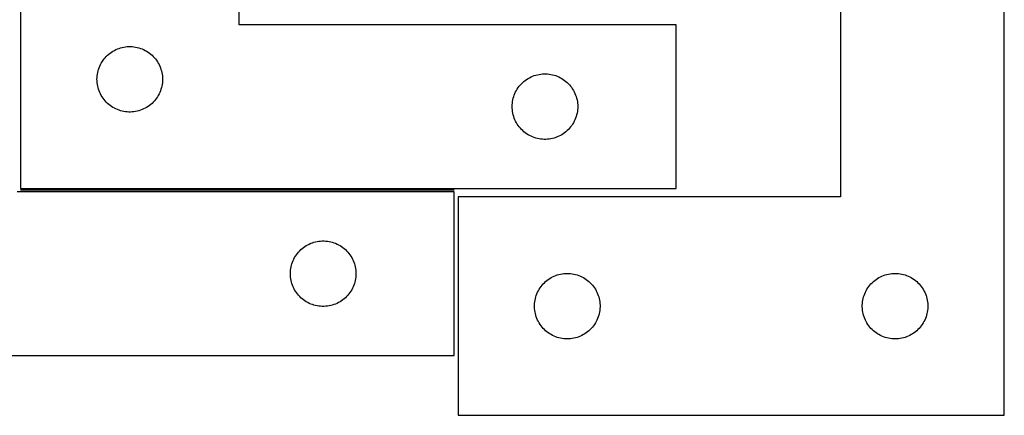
# Model space of a CAD drawing. Header units: millimetres. Extents: x 7 to 1491, y 7 to 470.
# Tile 4 of 6: x 689 to 1140, y 7 to 188. Entities that reach past the tile are written whole.
import ezdxf

# ---------------------------------------------------------------- set-up
doc = ezdxf.new("R2010")
doc.units = ezdxf.units.MM
doc.layers.add('COMMON', color=5, linetype='CONTINUOUS', true_color=0x0000ff)
doc.layers.add('CUT', color=7, linetype='CONTINUOUS', true_color=0x000000)

msp = doc.modelspace()

# ---------------------------------------------------------------- linework, layer by layer
at = {"layer": 'COMMON'}
msp.add_line((887.930634, 109.807647), (689.430635, 109.807647), dxfattribs=at)
at = {"layer": 'CUT'}
for p, q in [((689.430635, 360.557647), (689.430635, 110.557647)), ((789.430635, 185.557647), (789.430635, 360.557647)), ((1064.64389, 306.694855), (1064.64389, 106.694855)), ((1139.64389, 6.694855), (1139.64389, 306.694855)), ((989.430635, 185.557647), (789.430635, 185.557647)), ((989.430635, 110.557647), (989.430635, 185.557647)), ((728.688352, 171.026809), (729.241535, 171.565927)), ((729.241535, 171.565927), (729.821738, 172.075854)), ((729.821738, 172.075854), (730.427421, 172.555236)), ((730.427421, 172.555236), (731.056979, 173.002802)), ((731.056979, 173.002802), (731.708743, 173.417366)), ((731.708743, 173.417366), (732.380984, 173.797829)), ((732.380984, 173.797829), (733.071919, 174.143181)), ((733.071919, 174.143181), (733.779717, 174.452506)), ((733.779717, 174.452506), (734.5025, 174.724985)), ((734.5025, 174.724985), (735.238351, 174.959895)), ((735.238351, 174.959895), (735.985319, 175.156612)), ((735.985319, 175.156612), (736.741424, 175.314616)), ((736.741424, 175.314616), (737.50466, 175.433487)), ((737.50466, 175.433487), (738.273003, 175.51291)), ((738.273003, 175.51291), (739.044417, 175.552674)), ((739.044417, 175.552674), (739.816854, 175.552674)), ((739.816854, 175.552674), (740.588267, 175.51291)), ((740.588267, 175.51291), (741.356611, 175.433487)), ((741.356611, 175.433487), (742.119847, 175.314616)), ((742.119847, 175.314616), (742.875951, 175.156612)), ((742.875951, 175.156612), (743.62292, 174.959895)), ((743.62292, 174.959895), (744.358771, 174.724985)), ((744.358771, 174.724985), (745.081554, 174.452506)), ((745.081554, 174.452506), (745.789351, 174.143181)), ((745.789351, 174.143181), (746.480286, 173.797829)), ((746.480286, 173.797829), (747.152527, 173.417366)), ((747.152527, 173.417366), (747.804291, 173.002802)), ((747.804291, 173.002802), (748.433849, 172.555236)), ((748.433849, 172.555236), (749.039533, 172.075854)), ((749.039533, 172.075854), (749.619735, 171.565927)), ((749.619735, 171.565927), (750.172918, 171.026809)), ((725.685882, 166.564455), (726.013329, 167.264054)), ((726.013329, 167.264054), (726.376357, 167.945868)), ((726.376357, 167.945868), (726.774002, 168.60809)), ((726.774002, 168.60809), (727.20521, 169.248963)), ((727.20521, 169.248963), (727.668838, 169.866789)), ((727.668838, 169.866789), (728.163656, 170.459929)), ((728.163656, 170.459929), (728.688352, 171.026809)), ((750.172918, 171.026809), (750.697614, 170.459929)), ((750.697614, 170.459929), (751.192432, 169.866789)), ((751.192432, 169.866789), (751.65606, 169.248963)), ((751.65606, 169.248963), (752.087269, 168.60809)), ((752.087269, 168.60809), (752.484914, 167.945868)), ((752.484914, 167.945868), (752.847941, 167.264054)), ((752.847941, 167.264054), (753.175389, 166.564455)), ((724.510137, 162.099962), (724.609317, 162.866005)), ((724.609317, 162.866005), (724.7478, 163.625928)), ((724.7478, 163.625928), (724.925219, 164.377714)), ((724.925219, 164.377714), (725.141105, 165.119369)), ((725.141105, 165.119369), (725.394883, 165.848928)), ((725.394883, 165.848928), (725.685882, 166.564455)), ((753.175389, 166.564455), (753.466388, 165.848928)), ((753.466388, 165.848928), (753.720166, 165.119369)), ((753.720166, 165.119369), (753.936051, 164.377714)), ((753.936051, 164.377714), (754.113471, 163.625928)), ((754.113471, 163.625928), (754.251954, 162.866005)), ((754.251954, 162.866005), (754.351133, 162.099962)), ((923.779717, 161.952506), (924.5025, 162.224985)), ((924.5025, 162.224985), (925.238351, 162.459895)), ((925.238351, 162.459895), (925.985319, 162.656612)), ((925.985319, 162.656612), (926.741424, 162.814616)), ((926.741424, 162.814616), (927.50466, 162.933487)), ((927.50466, 162.933487), (928.273003, 163.01291)), ((928.273003, 163.01291), (929.044417, 163.052674)), ((929.044417, 163.052674), (929.816854, 163.052674)), ((929.816854, 163.052674), (930.588267, 163.01291)), ((930.588267, 163.01291), (931.356611, 162.933487)), ((931.356611, 162.933487), (932.119847, 162.814616)), ((932.119847, 162.814616), (932.875951, 162.656612)), ((932.875951, 162.656612), (933.62292, 162.459895)), ((933.62292, 162.459895), (934.358771, 162.224985)), ((934.358771, 162.224985), (935.081554, 161.952506)), ((724.430635, 160.557647), (724.450524, 161.329828)), ((724.450524, 159.785466), (724.430635, 160.557647)), ((724.450524, 161.329828), (724.510137, 162.099962)), ((724.510137, 159.015332), (724.450524, 159.785466)), ((724.609317, 158.249288), (724.510137, 159.015332)), ((724.7478, 157.489366), (724.609317, 158.249288)), ((754.251954, 158.249288), (754.113471, 157.489366)), ((754.351133, 159.015332), (754.251954, 158.249288)), ((754.351133, 162.099962), (754.410747, 161.329828)), ((754.410747, 159.785466), (754.351133, 159.015332)), ((754.410747, 161.329828), (754.430635, 160.557647)), ((754.430635, 160.557647), (754.410747, 159.785466)), ((917.668838, 157.366789), (918.163656, 157.959929)), ((918.163656, 157.959929), (918.688352, 158.526809)), ((918.688352, 158.526809), (919.241535, 159.065927)), ((919.241535, 159.065927), (919.821738, 159.575854)), ((919.821738, 159.575854), (920.427421, 160.055236)), ((920.427421, 160.055236), (921.056979, 160.502802)), ((921.056979, 160.502802), (921.708743, 160.917366)), ((921.708743, 160.917366), (922.380984, 161.297829)), ((922.380984, 161.297829), (923.071919, 161.643181)), ((923.071919, 161.643181), (923.779717, 161.952506)), ((935.081554, 161.952506), (935.789351, 161.643181)), ((935.789351, 161.643181), (936.480286, 161.297829)), ((936.480286, 161.297829), (937.152527, 160.917366)), ((937.152527, 160.917366), (937.804291, 160.502802)), ((937.804291, 160.502802), (938.433849, 160.055236)), ((938.433849, 160.055236), (939.039533, 159.575854)), ((939.039533, 159.575854), (939.619735, 159.065927)), ((939.619735, 159.065927), (940.172918, 158.526809)), ((940.172918, 158.526809), (940.697614, 157.959929)), ((940.697614, 157.959929), (941.192432, 157.366789)), ((724.925219, 156.73758), (724.7478, 157.489366)), ((725.141105, 155.995924), (724.925219, 156.73758)), ((725.394883, 155.266366), (725.141105, 155.995924)), ((725.685882, 154.550838), (725.394883, 155.266366)), ((726.013329, 153.85124), (725.685882, 154.550838)), ((726.376357, 153.169426), (726.013329, 153.85124)), ((752.847941, 153.85124), (752.484914, 153.169426)), ((753.175389, 154.550838), (752.847941, 153.85124)), ((753.466388, 155.266366), (753.175389, 154.550838)), ((753.720166, 155.995924), (753.466388, 155.266366)), ((753.936051, 156.73758), (753.720166, 155.995924)), ((754.113471, 157.489366), (753.936051, 156.73758)), ((915.141105, 152.619369), (915.394883, 153.348928)), ((915.394883, 153.348928), (915.685882, 154.064455)), ((915.685882, 154.064455), (916.013329, 154.764054)), ((916.013329, 154.764054), (916.376357, 155.445868)), ((916.376357, 155.445868), (916.774002, 156.10809)), ((916.774002, 156.10809), (917.20521, 156.748963)), ((917.20521, 156.748963), (917.668838, 157.366789)), ((941.192432, 157.366789), (941.65606, 156.748963)), ((941.65606, 156.748963), (942.087269, 156.10809)), ((942.087269, 156.10809), (942.484914, 155.445868)), ((942.484914, 155.445868), (942.847941, 154.764054)), ((942.847941, 154.764054), (943.175389, 154.064455)), ((943.175389, 154.064455), (943.466388, 153.348928)), ((943.466388, 153.348928), (943.720166, 152.619369)), ((726.774002, 152.507204), (726.376357, 153.169426)), ((727.20521, 151.86633), (726.774002, 152.507204)), ((727.668838, 151.248505), (727.20521, 151.86633)), ((728.163656, 150.655365), (727.668838, 151.248505)), ((728.688352, 150.088485), (728.163656, 150.655365)), ((729.241535, 149.549366), (728.688352, 150.088485)), ((729.821738, 149.03944), (729.241535, 149.549366)), ((730.427421, 148.560058), (729.821738, 149.03944)), ((749.039533, 149.03944), (748.433849, 148.560058)), ((749.619735, 149.549366), (749.039533, 149.03944)), ((750.172918, 150.088485), (749.619735, 149.549366)), ((750.697614, 150.655365), (750.172918, 150.088485)), ((751.192432, 151.248505), (750.697614, 150.655365)), ((751.65606, 151.86633), (751.192432, 151.248505)), ((752.087269, 152.507204), (751.65606, 151.86633)), ((752.484914, 153.169426), (752.087269, 152.507204)), ((914.430635, 148.057647), (914.450524, 148.829828)), ((914.450524, 148.829828), (914.510137, 149.599962)), ((914.510137, 149.599962), (914.609317, 150.366005)), ((914.609317, 150.366005), (914.7478, 151.125928)), ((914.7478, 151.125928), (914.925219, 151.877714)), ((914.925219, 151.877714), (915.141105, 152.619369)), ((943.720166, 152.619369), (943.936051, 151.877714)), ((943.936051, 151.877714), (944.113471, 151.125928)), ((944.113471, 151.125928), (944.251954, 150.366005)), ((944.251954, 150.366005), (944.351133, 149.599962)), ((944.351133, 149.599962), (944.410747, 148.829828)), ((944.410747, 148.829828), (944.430635, 148.057647)), ((731.056979, 148.112492), (730.427421, 148.560058)), ((731.708743, 147.697927), (731.056979, 148.112492)), ((732.380984, 147.317465), (731.708743, 147.697927)), ((733.071919, 146.972113), (732.380984, 147.317465)), ((733.779717, 146.662787), (733.071919, 146.972113)), ((734.5025, 146.390308), (733.779717, 146.662787)), ((735.238351, 146.155399), (734.5025, 146.390308)), ((735.985319, 145.958681), (735.238351, 146.155399)), ((736.741424, 145.800678), (735.985319, 145.958681)), ((737.50466, 145.681807), (736.741424, 145.800678)), ((738.273003, 145.602384), (737.50466, 145.681807)), ((739.044417, 145.56262), (738.273003, 145.602384)), ((739.816854, 145.56262), (739.044417, 145.56262)), ((740.588267, 145.602384), (739.816854, 145.56262)), ((741.356611, 145.681807), (740.588267, 145.602384)), ((742.119847, 145.800678), (741.356611, 145.681807)), ((742.875951, 145.958681), (742.119847, 145.800678)), ((743.62292, 146.155399), (742.875951, 145.958681)), ((744.358771, 146.390308), (743.62292, 146.155399)), ((745.081554, 146.662787), (744.358771, 146.390308)), ((745.789351, 146.972113), (745.081554, 146.662787)), ((746.480286, 147.317465), (745.789351, 146.972113)), ((747.152527, 147.697927), (746.480286, 147.317465)), ((747.804291, 148.112492), (747.152527, 147.697927)), ((748.433849, 148.560058), (747.804291, 148.112492)), ((914.450524, 147.285466), (914.430635, 148.057647)), ((914.510137, 146.515332), (914.450524, 147.285466)), ((914.609317, 145.749288), (914.510137, 146.515332)), ((914.7478, 144.989366), (914.609317, 145.749288)), ((914.925219, 144.23758), (914.7478, 144.989366)), ((915.141105, 143.495924), (914.925219, 144.23758)), ((943.936051, 144.23758), (943.720166, 143.495924)), ((944.113471, 144.989366), (943.936051, 144.23758)), ((944.251954, 145.749288), (944.113471, 144.989366)), ((944.351133, 146.515332), (944.251954, 145.749288)), ((944.410747, 147.285466), (944.351133, 146.515332)), ((944.430635, 148.057647), (944.410747, 147.285466)), ((915.394883, 142.766366), (915.141105, 143.495924)), ((915.685882, 142.050838), (915.394883, 142.766366)), ((916.013329, 141.35124), (915.685882, 142.050838)), ((916.376357, 140.669426), (916.013329, 141.35124)), ((916.774002, 140.007204), (916.376357, 140.669426)), ((917.20521, 139.36633), (916.774002, 140.007204)), ((942.087269, 140.007204), (941.65606, 139.36633)), ((942.484914, 140.669426), (942.087269, 140.007204)), ((942.847941, 141.35124), (942.484914, 140.669426)), ((943.175389, 142.050838), (942.847941, 141.35124)), ((943.466388, 142.766366), (943.175389, 142.050838)), ((943.720166, 143.495924), (943.466388, 142.766366)), ((917.668838, 138.748505), (917.20521, 139.36633)), ((918.163656, 138.155365), (917.668838, 138.748505)), ((918.688352, 137.588485), (918.163656, 138.155365)), ((919.241535, 137.049366), (918.688352, 137.588485)), ((919.821738, 136.53944), (919.241535, 137.049366)), ((920.427421, 136.060058), (919.821738, 136.53944)), ((921.056979, 135.612492), (920.427421, 136.060058)), ((921.708743, 135.197927), (921.056979, 135.612492)), ((922.380984, 134.817465), (921.708743, 135.197927)), ((937.152527, 135.197927), (936.480286, 134.817465)), ((937.804291, 135.612492), (937.152527, 135.197927)), ((938.433849, 136.060058), (937.804291, 135.612492)), ((939.039533, 136.53944), (938.433849, 136.060058)), ((939.619735, 137.049366), (939.039533, 136.53944)), ((940.172918, 137.588485), (939.619735, 137.049366)), ((940.697614, 138.155365), (940.172918, 137.588485)), ((941.192432, 138.748505), (940.697614, 138.155365)), ((941.65606, 139.36633), (941.192432, 138.748505)), ((923.071919, 134.472113), (922.380984, 134.817465)), ((923.779717, 134.162787), (923.071919, 134.472113)), ((924.5025, 133.890308), (923.779717, 134.162787)), ((925.238351, 133.655399), (924.5025, 133.890308)), ((925.985319, 133.458681), (925.238351, 133.655399)), ((926.741424, 133.300678), (925.985319, 133.458681)), ((927.50466, 133.181807), (926.741424, 133.300678)), ((928.273003, 133.102384), (927.50466, 133.181807)), ((929.044417, 133.06262), (928.273003, 133.102384)), ((929.816854, 133.06262), (929.044417, 133.06262)), ((930.588267, 133.102384), (929.816854, 133.06262)), ((931.356611, 133.181807), (930.588267, 133.102384)), ((932.119847, 133.300678), (931.356611, 133.181807)), ((932.875951, 133.458681), (932.119847, 133.300678)), ((933.62292, 133.655399), (932.875951, 133.458681)), ((934.358771, 133.890308), (933.62292, 133.655399)), ((935.081554, 134.162787), (934.358771, 133.890308)), ((935.789351, 134.472113), (935.081554, 134.162787)), ((936.480286, 134.817465), (935.789351, 134.472113)), ((887.930634, 109.057646), (687.930634, 109.057646)), ((689.430635, 110.557647), (989.430635, 110.557647)), ((887.930634, 34.057646), (887.930634, 109.057646)), ((1064.64389, 106.694855), (889.64389, 106.694855)), ((889.64389, 106.694855), (889.64389, 6.694855)), ((822.279716, 85.452505), (823.002499, 85.724984)), ((823.002499, 85.724984), (823.73835, 85.959894)), ((823.73835, 85.959894), (824.485318, 86.156611)), ((824.485318, 86.156611), (825.241423, 86.314615)), ((825.241423, 86.314615), (826.004659, 86.433486)), ((826.004659, 86.433486), (826.773002, 86.512909)), ((826.773002, 86.512909), (827.544416, 86.552673)), ((827.544416, 86.552673), (828.316853, 86.552673)), ((828.316853, 86.552673), (829.088266, 86.512909)), ((829.088266, 86.512909), (829.85661, 86.433486)), ((829.85661, 86.433486), (830.619846, 86.314615)), ((830.619846, 86.314615), (831.37595, 86.156611)), ((831.37595, 86.156611), (832.122919, 85.959894)), ((832.122919, 85.959894), (832.85877, 85.724984)), ((832.85877, 85.724984), (833.581553, 85.452505)), ((816.168837, 80.866788), (816.663655, 81.459928)), ((816.663655, 81.459928), (817.188351, 82.026808)), ((817.188351, 82.026808), (817.741534, 82.565926)), ((817.741534, 82.565926), (818.321737, 83.075853)), ((818.321737, 83.075853), (818.92742, 83.555235)), ((818.92742, 83.555235), (819.556978, 84.002801)), ((819.556978, 84.002801), (820.208742, 84.417365)), ((820.208742, 84.417365), (820.880983, 84.797828)), ((820.880983, 84.797828), (821.571918, 85.14318)), ((821.571918, 85.14318), (822.279716, 85.452505)), ((833.581553, 85.452505), (834.28935, 85.14318)), ((834.28935, 85.14318), (834.980285, 84.797828)), ((834.980285, 84.797828), (835.652526, 84.417365)), ((835.652526, 84.417365), (836.30429, 84.002801)), ((836.30429, 84.002801), (836.933848, 83.555235)), ((836.933848, 83.555235), (837.539532, 83.075853)), ((837.539532, 83.075853), (838.119734, 82.565926)), ((838.119734, 82.565926), (838.672917, 82.026808)), ((838.672917, 82.026808), (839.197613, 81.459928)), ((839.197613, 81.459928), (839.692431, 80.866788)), ((813.641104, 76.119368), (813.894882, 76.848927)), ((813.894882, 76.848927), (814.185881, 77.564454)), ((814.185881, 77.564454), (814.513328, 78.264053)), ((814.513328, 78.264053), (814.876356, 78.945867)), ((814.876356, 78.945867), (815.274001, 79.608089)), ((815.274001, 79.608089), (815.705209, 80.248962)), ((815.705209, 80.248962), (816.168837, 80.866788)), ((839.692431, 80.866788), (840.156059, 80.248962)), ((840.156059, 80.248962), (840.587268, 79.608089)), ((840.587268, 79.608089), (840.984913, 78.945867)), ((840.984913, 78.945867), (841.34794, 78.264053)), ((841.34794, 78.264053), (841.675388, 77.564454)), ((841.675388, 77.564454), (841.966387, 76.848927)), ((841.966387, 76.848927), (842.220165, 76.119368)), ((812.930634, 71.557646), (812.950523, 72.329827)), ((812.950523, 72.329827), (813.010136, 73.099961)), ((813.010136, 73.099961), (813.109316, 73.866004)), ((813.109316, 73.866004), (813.247799, 74.625927)), ((813.247799, 74.625927), (813.425218, 75.377713)), ((813.425218, 75.377713), (813.641104, 76.119368)), ((842.220165, 76.119368), (842.43605, 75.377713)), ((842.43605, 75.377713), (842.61347, 74.625927)), ((842.61347, 74.625927), (842.751953, 73.866004)), ((842.751953, 73.866004), (842.851132, 73.099961)), ((842.851132, 73.099961), (842.910746, 72.329827)), ((842.910746, 72.329827), (842.930634, 71.557646)), ((812.950523, 70.785465), (812.930634, 71.557646)), ((813.010136, 70.015331), (812.950523, 70.785465)), ((813.109316, 69.249287), (813.010136, 70.015331)), ((813.247799, 68.489365), (813.109316, 69.249287)), ((813.425218, 67.737579), (813.247799, 68.489365)), ((813.641104, 66.995923), (813.425218, 67.737579)), ((842.43605, 67.737579), (842.220165, 66.995923)), ((842.61347, 68.489365), (842.43605, 67.737579)), ((842.751953, 69.249287), (842.61347, 68.489365)), ((842.851132, 70.015331), (842.751953, 69.249287)), ((842.910746, 70.785465), (842.851132, 70.015331)), ((842.930634, 71.557646), (842.910746, 70.785465)), ((929.174728, 67.437138), (929.741608, 67.961834)), ((929.741608, 67.961834), (930.334748, 68.456652)), ((930.334748, 68.456652), (930.952574, 68.92028)), ((930.952574, 68.92028), (931.593447, 69.351489)), ((931.593447, 69.351489), (932.255669, 69.749134)), ((932.255669, 69.749134), (932.937483, 70.112161)), ((932.937483, 70.112161), (933.637081, 70.439609)), ((933.637081, 70.439609), (934.352609, 70.730607)), ((934.352609, 70.730607), (935.082167, 70.984386)), ((935.082167, 70.984386), (935.823823, 71.200271)), ((935.823823, 71.200271), (936.575609, 71.37769)), ((936.575609, 71.37769), (937.335531, 71.516174)), ((937.335531, 71.516174), (938.101575, 71.615353)), ((938.101575, 71.615353), (938.871709, 71.674966)), ((938.871709, 71.674966), (939.64389, 71.694855)), ((939.64389, 71.694855), (940.416071, 71.674966)), ((940.416071, 71.674966), (941.186205, 71.615353)), ((941.186205, 71.615353), (941.952249, 71.516174)), ((941.952249, 71.516174), (942.712171, 71.37769)), ((942.712171, 71.37769), (943.463957, 71.200271)), ((943.463957, 71.200271), (944.205612, 70.984386)), ((944.205612, 70.984386), (944.935171, 70.730607)), ((944.935171, 70.730607), (945.650699, 70.439609)), ((945.650699, 70.439609), (946.350297, 70.112161)), ((946.350297, 70.112161), (947.032111, 69.749134)), ((947.032111, 69.749134), (947.694333, 69.351489)), ((947.694333, 69.351489), (948.335206, 68.92028)), ((948.335206, 68.92028), (948.953032, 68.456652)), ((948.953032, 68.456652), (949.546172, 67.961834)), ((949.546172, 67.961834), (950.113052, 67.437138)), ((1079.174728, 67.437138), (1079.741608, 67.961834)), ((1079.741608, 67.961834), (1080.334748, 68.456652)), ((1080.334748, 68.456652), (1080.952574, 68.92028)), ((1080.952574, 68.92028), (1081.593447, 69.351489)), ((1081.593447, 69.351489), (1082.255669, 69.749134)), ((1082.255669, 69.749134), (1082.937483, 70.112161)), ((1082.937483, 70.112161), (1083.637081, 70.439609)), ((1083.637081, 70.439609), (1084.352609, 70.730607)), ((1084.352609, 70.730607), (1085.082167, 70.984386)), ((1085.082167, 70.984386), (1085.823823, 71.200271)), ((1085.823823, 71.200271), (1086.575609, 71.37769)), ((1086.575609, 71.37769), (1087.335531, 71.516174)), ((1087.335531, 71.516174), (1088.101575, 71.615353)), ((1088.101575, 71.615353), (1088.871709, 71.674966)), ((1088.871709, 71.674966), (1089.64389, 71.694855)), ((1089.64389, 71.694855), (1090.416071, 71.674966)), ((1090.416071, 71.674966), (1091.186205, 71.615353)), ((1091.186205, 71.615353), (1091.952249, 71.516174)), ((1091.952249, 71.516174), (1092.712171, 71.37769)), ((1092.712171, 71.37769), (1093.463957, 71.200271)), ((1093.463957, 71.200271), (1094.205612, 70.984386)), ((1094.205612, 70.984386), (1094.935171, 70.730607)), ((1094.935171, 70.730607), (1095.650699, 70.439609)), ((1095.650699, 70.439609), (1096.350297, 70.112161)), ((1096.350297, 70.112161), (1097.032111, 69.749134)), ((1097.032111, 69.749134), (1097.694333, 69.351489)), ((1097.694333, 69.351489), (1098.335206, 68.92028)), ((1098.335206, 68.92028), (1098.953032, 68.456652)), ((1098.953032, 68.456652), (1099.546172, 67.961834)), ((1099.546172, 67.961834), (1100.113052, 67.437138)), ((813.894882, 66.266365), (813.641104, 66.995923)), ((814.185881, 65.550837), (813.894882, 66.266365)), ((814.513328, 64.851239), (814.185881, 65.550837)), ((814.876356, 64.169425), (814.513328, 64.851239)), ((815.274001, 63.507203), (814.876356, 64.169425)), ((815.705209, 62.866329), (815.274001, 63.507203)), ((840.587268, 63.507203), (840.156059, 62.866329)), ((840.984913, 64.169425), (840.587268, 63.507203)), ((841.34794, 64.851239), (840.984913, 64.169425)), ((841.675388, 65.550837), (841.34794, 64.851239)), ((841.966387, 66.266365), (841.675388, 65.550837)), ((842.220165, 66.995923), (841.966387, 66.266365)), ((926.058356, 63.053571), (926.403708, 63.744506)), ((926.403708, 63.744506), (926.784171, 64.416747)), ((926.784171, 64.416747), (927.198735, 65.068511)), ((927.198735, 65.068511), (927.646301, 65.698069)), ((927.646301, 65.698069), (928.125683, 66.303753)), ((928.125683, 66.303753), (928.635609, 66.883955)), ((928.635609, 66.883955), (929.174728, 67.437138)), ((950.113052, 67.437138), (950.65217, 66.883955)), ((950.65217, 66.883955), (951.162097, 66.303753)), ((951.162097, 66.303753), (951.641479, 65.698069)), ((951.641479, 65.698069), (952.089045, 65.068511)), ((952.089045, 65.068511), (952.503609, 64.416747)), ((952.503609, 64.416747), (952.884072, 63.744506)), ((952.884072, 63.744506), (953.229424, 63.053571)), ((1076.058356, 63.053571), (1076.403708, 63.744506)), ((1076.403708, 63.744506), (1076.784171, 64.416747)), ((1076.784171, 64.416747), (1077.198735, 65.068511)), ((1077.198735, 65.068511), (1077.646301, 65.698069)), ((1077.646301, 65.698069), (1078.125683, 66.303753)), ((1078.125683, 66.303753), (1078.635609, 66.883955)), ((1078.635609, 66.883955), (1079.174728, 67.437138)), ((1100.113052, 67.437138), (1100.65217, 66.883955)), ((1100.65217, 66.883955), (1101.162097, 66.303753)), ((1101.162097, 66.303753), (1101.641479, 65.698069)), ((1101.641479, 65.698069), (1102.089045, 65.068511)), ((1102.089045, 65.068511), (1102.503609, 64.416747)), ((1102.503609, 64.416747), (1102.884072, 63.744506)), ((1102.884072, 63.744506), (1103.229424, 63.053571)), ((816.168837, 62.248504), (815.705209, 62.866329)), ((816.663655, 61.655364), (816.168837, 62.248504)), ((817.188351, 61.088484), (816.663655, 61.655364)), ((817.741534, 60.549365), (817.188351, 61.088484)), ((818.321737, 60.039439), (817.741534, 60.549365)), ((818.92742, 59.560057), (818.321737, 60.039439)), ((819.556978, 59.112491), (818.92742, 59.560057)), ((820.208742, 58.697926), (819.556978, 59.112491)), ((820.880983, 58.317464), (820.208742, 58.697926)), ((835.652526, 58.697926), (834.980285, 58.317464)), ((836.30429, 59.112491), (835.652526, 58.697926)), ((836.933848, 59.560057), (836.30429, 59.112491)), ((837.539532, 60.039439), (836.933848, 59.560057)), ((838.119734, 60.549365), (837.539532, 60.039439)), ((838.672917, 61.088484), (838.119734, 60.549365)), ((839.197613, 61.655364), (838.672917, 61.088484)), ((839.692431, 62.248504), (839.197613, 61.655364)), ((840.156059, 62.866329), (839.692431, 62.248504)), ((924.688627, 57.852487), (924.76805, 58.62083)), ((924.76805, 58.62083), (924.886921, 59.384067)), ((924.886921, 59.384067), (925.044924, 60.140171)), ((925.044924, 60.140171), (925.241642, 60.88714)), ((925.241642, 60.88714), (925.476552, 61.622991)), ((925.476552, 61.622991), (925.74903, 62.345774)), ((925.74903, 62.345774), (926.058356, 63.053571)), ((953.229424, 63.053571), (953.538749, 62.345774)), ((953.538749, 62.345774), (953.811228, 61.622991)), ((953.811228, 61.622991), (954.046138, 60.88714)), ((954.046138, 60.88714), (954.242856, 60.140171)), ((954.242856, 60.140171), (954.400859, 59.384067)), ((954.400859, 59.384067), (954.51973, 58.62083)), ((954.51973, 58.62083), (954.599153, 57.852487)), ((1074.688627, 57.852487), (1074.76805, 58.62083)), ((1074.76805, 58.62083), (1074.886921, 59.384067)), ((1074.886921, 59.384067), (1075.044924, 60.140171)), ((1075.044924, 60.140171), (1075.241642, 60.88714)), ((1075.241642, 60.88714), (1075.476552, 61.622991)), ((1075.476552, 61.622991), (1075.74903, 62.345774)), ((1075.74903, 62.345774), (1076.058356, 63.053571)), ((1103.229424, 63.053571), (1103.538749, 62.345774)), ((1103.538749, 62.345774), (1103.811228, 61.622991)), ((1103.811228, 61.622991), (1104.046138, 60.88714)), ((1104.046138, 60.88714), (1104.242856, 60.140171)), ((1104.242856, 60.140171), (1104.400859, 59.384067)), ((1104.400859, 59.384067), (1104.51973, 58.62083)), ((1104.51973, 58.62083), (1104.599153, 57.852487)), ((821.571918, 57.972112), (820.880983, 58.317464)), ((822.279716, 57.662786), (821.571918, 57.972112)), ((823.002499, 57.390307), (822.279716, 57.662786)), ((823.73835, 57.155398), (823.002499, 57.390307)), ((824.485318, 56.95868), (823.73835, 57.155398)), ((825.241423, 56.800677), (824.485318, 56.95868)), ((826.004659, 56.681806), (825.241423, 56.800677)), ((826.773002, 56.602383), (826.004659, 56.681806)), ((827.544416, 56.562619), (826.773002, 56.602383)), ((828.316853, 56.562619), (827.544416, 56.562619)), ((829.088266, 56.602383), (828.316853, 56.562619)), ((829.85661, 56.681806), (829.088266, 56.602383)), ((830.619846, 56.800677), (829.85661, 56.681806)), ((831.37595, 56.95868), (830.619846, 56.800677)), ((832.122919, 57.155398), (831.37595, 56.95868)), ((832.85877, 57.390307), (832.122919, 57.155398)), ((833.581553, 57.662786), (832.85877, 57.390307)), ((834.28935, 57.972112), (833.581553, 57.662786)), ((834.980285, 58.317464), (834.28935, 57.972112)), ((924.648863, 57.081074), (924.688627, 57.852487)), ((924.648863, 56.308636), (924.648863, 57.081074)), ((924.688627, 55.537223), (924.648863, 56.308636)), ((924.76805, 54.76888), (924.688627, 55.537223)), ((924.886921, 54.005644), (924.76805, 54.76888)), ((954.51973, 54.76888), (954.400859, 54.005644)), ((954.599153, 55.537223), (954.51973, 54.76888)), ((954.599153, 57.852487), (954.638917, 57.081074)), ((954.638917, 56.308636), (954.599153, 55.537223)), ((954.638917, 57.081074), (954.638917, 56.308636)), ((1074.648863, 57.081074), (1074.688627, 57.852487)), ((1074.648863, 56.308636), (1074.648863, 57.081074)), ((1074.688627, 55.537223), (1074.648863, 56.308636)), ((1074.76805, 54.76888), (1074.688627, 55.537223)), ((1074.886921, 54.005644), (1074.76805, 54.76888)), ((1104.51973, 54.76888), (1104.400859, 54.005644)), ((1104.599153, 55.537223), (1104.51973, 54.76888)), ((1104.599153, 57.852487), (1104.638917, 57.081074)), ((1104.638917, 56.308636), (1104.599153, 55.537223)), ((1104.638917, 57.081074), (1104.638917, 56.308636)), ((925.044924, 53.249539), (924.886921, 54.005644)), ((925.241642, 52.502571), (925.044924, 53.249539)), ((925.476552, 51.766719), (925.241642, 52.502571)), ((925.74903, 51.043937), (925.476552, 51.766719)), ((926.058356, 50.336139), (925.74903, 51.043937)), ((926.403708, 49.645204), (926.058356, 50.336139)), ((926.784171, 48.972963), (926.403708, 49.645204)), ((952.884072, 49.645204), (952.503609, 48.972963)), ((953.229424, 50.336139), (952.884072, 49.645204)), ((953.538749, 51.043937), (953.229424, 50.336139)), ((953.811228, 51.766719), (953.538749, 51.043937)), ((954.046138, 52.502571), (953.811228, 51.766719)), ((954.242856, 53.249539), (954.046138, 52.502571)), ((954.400859, 54.005644), (954.242856, 53.249539)), ((1075.044924, 53.249539), (1074.886921, 54.005644)), ((1075.241642, 52.502571), (1075.044924, 53.249539)), ((1075.476552, 51.766719), (1075.241642, 52.502571)), ((1075.74903, 51.043937), (1075.476552, 51.766719)), ((1076.058356, 50.336139), (1075.74903, 51.043937)), ((1076.403708, 49.645204), (1076.058356, 50.336139)), ((1076.784171, 48.972963), (1076.403708, 49.645204)), ((1102.884072, 49.645204), (1102.503609, 48.972963)), ((1103.229424, 50.336139), (1102.884072, 49.645204)), ((1103.538749, 51.043937), (1103.229424, 50.336139)), ((1103.811228, 51.766719), (1103.538749, 51.043937)), ((1104.046138, 52.502571), (1103.811228, 51.766719)), ((1104.242856, 53.249539), (1104.046138, 52.502571)), ((1104.400859, 54.005644), (1104.242856, 53.249539)), ((927.198735, 48.321199), (926.784171, 48.972963)), ((927.646301, 47.691641), (927.198735, 48.321199)), ((928.125683, 47.085957), (927.646301, 47.691641)), ((928.635609, 46.505755), (928.125683, 47.085957)), ((929.174728, 45.952572), (928.635609, 46.505755)), ((929.741608, 45.427876), (929.174728, 45.952572)), ((930.334748, 44.933058), (929.741608, 45.427876)), ((949.546172, 45.427876), (948.953032, 44.933058)), ((950.113052, 45.952572), (949.546172, 45.427876)), ((950.65217, 46.505755), (950.113052, 45.952572)), ((951.162097, 47.085957), (950.65217, 46.505755)), ((951.641479, 47.691641), (951.162097, 47.085957)), ((952.089045, 48.321199), (951.641479, 47.691641)), ((952.503609, 48.972963), (952.089045, 48.321199)), ((1077.198735, 48.321199), (1076.784171, 48.972963)), ((1077.646301, 47.691641), (1077.198735, 48.321199)), ((1078.125683, 47.085957), (1077.646301, 47.691641)), ((1078.635609, 46.505755), (1078.125683, 47.085957)), ((1079.174728, 45.952572), (1078.635609, 46.505755)), ((1079.741608, 45.427876), (1079.174728, 45.952572)), ((1080.334748, 44.933058), (1079.741608, 45.427876)), ((1099.546172, 45.427876), (1098.953032, 44.933058)), ((1100.113052, 45.952572), (1099.546172, 45.427876)), ((1100.65217, 46.505755), (1100.113052, 45.952572)), ((1101.162097, 47.085957), (1100.65217, 46.505755)), ((1101.641479, 47.691641), (1101.162097, 47.085957)), ((1102.089045, 48.321199), (1101.641479, 47.691641)), ((1102.503609, 48.972963), (1102.089045, 48.321199)), ((930.952574, 44.46943), (930.334748, 44.933058)), ((931.593447, 44.038222), (930.952574, 44.46943)), ((932.255669, 43.640577), (931.593447, 44.038222)), ((932.937483, 43.277549), (932.255669, 43.640577)), ((933.637081, 42.950102), (932.937483, 43.277549)), ((934.352609, 42.659103), (933.637081, 42.950102)), ((935.082167, 42.405324), (934.352609, 42.659103)), ((935.823823, 42.189439), (935.082167, 42.405324)), ((936.575609, 42.01202), (935.823823, 42.189439)), ((937.335531, 41.873537), (936.575609, 42.01202)), ((938.101575, 41.774357), (937.335531, 41.873537)), ((938.871709, 41.714744), (938.101575, 41.774357)), ((939.64389, 41.694855), (938.871709, 41.714744)), ((940.416071, 41.714744), (939.64389, 41.694855)), ((941.186205, 41.774357), (940.416071, 41.714744)), ((941.952249, 41.873537), (941.186205, 41.774357)), ((942.712171, 42.01202), (941.952249, 41.873537)), ((943.463957, 42.189439), (942.712171, 42.01202)), ((944.205612, 42.405324), (943.463957, 42.189439)), ((944.935171, 42.659103), (944.205612, 42.405324)), ((945.650699, 42.950102), (944.935171, 42.659103)), ((946.350297, 43.277549), (945.650699, 42.950102)), ((947.032111, 43.640577), (946.350297, 43.277549)), ((947.694333, 44.038222), (947.032111, 43.640577)), ((948.335206, 44.46943), (947.694333, 44.038222)), ((948.953032, 44.933058), (948.335206, 44.46943)), ((1080.952574, 44.46943), (1080.334748, 44.933058)), ((1081.593447, 44.038222), (1080.952574, 44.46943)), ((1082.255669, 43.640577), (1081.593447, 44.038222)), ((1082.937483, 43.277549), (1082.255669, 43.640577)), ((1083.637081, 42.950102), (1082.937483, 43.277549)), ((1084.352609, 42.659103), (1083.637081, 42.950102)), ((1085.082167, 42.405324), (1084.352609, 42.659103)), ((1085.823823, 42.189439), (1085.082167, 42.405324)), ((1086.575609, 42.01202), (1085.823823, 42.189439)), ((1087.335531, 41.873537), (1086.575609, 42.01202)), ((1088.101575, 41.774357), (1087.335531, 41.873537)), ((1088.871709, 41.714744), (1088.101575, 41.774357)), ((1089.64389, 41.694855), (1088.871709, 41.714744)), ((1090.416071, 41.714744), (1089.64389, 41.694855)), ((1091.186205, 41.774357), (1090.416071, 41.714744)), ((1091.952249, 41.873537), (1091.186205, 41.774357)), ((1092.712171, 42.01202), (1091.952249, 41.873537)), ((1093.463957, 42.189439), (1092.712171, 42.01202)), ((1094.205612, 42.405324), (1093.463957, 42.189439)), ((1094.935171, 42.659103), (1094.205612, 42.405324)), ((1095.650699, 42.950102), (1094.935171, 42.659103)), ((1096.350297, 43.277549), (1095.650699, 42.950102)), ((1097.032111, 43.640577), (1096.350297, 43.277549)), ((1097.694333, 44.038222), (1097.032111, 43.640577)), ((1098.335206, 44.46943), (1097.694333, 44.038222)), ((1098.953032, 44.933058), (1098.335206, 44.46943)), ((587.930634, 34.057646), (887.930634, 34.057646)), ((889.64389, 6.694855), (1139.64389, 6.694855))]:
    msp.add_line(p, q, dxfattribs=at)

doc.saveas('drawing.dxf')
